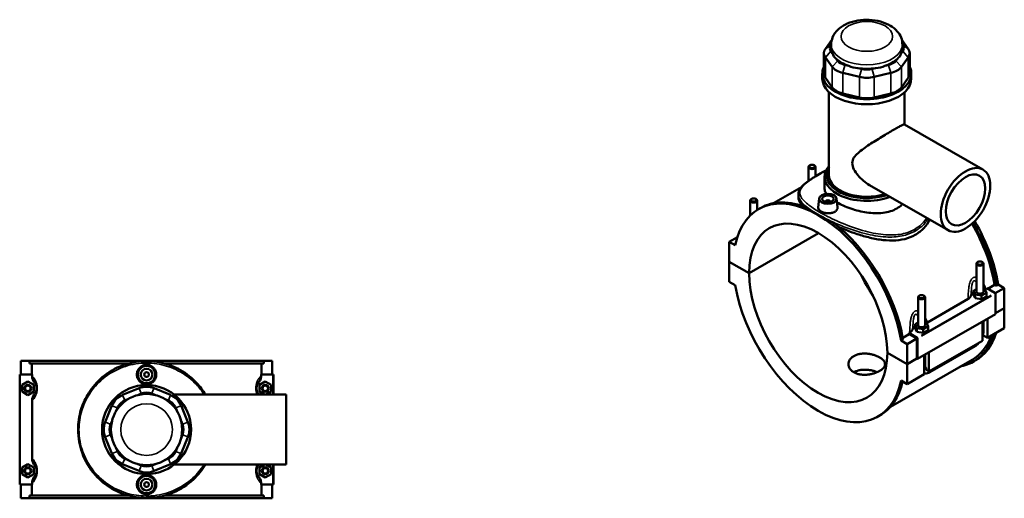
# Model space of a CAD drawing. Header units: inches. Extents: x 0.1 to 47.6, y -0.2 to 47.7.
# Tile 6 of 6: x 14.4 to 47.6, y 31.5 to 47.7. Entities that reach past the tile are written whole.
import ezdxf

# ---------------------------------------------------------------- set-up
doc = ezdxf.new("R2010")
doc.units = ezdxf.units.IN
doc.header["$MEASUREMENT"] = 0
doc.layers.add('Visible (ANSI)', color=7, linetype='Continuous', lineweight=50)
doc.layers.add('Visible Narrow (ANSI)', color=7, linetype='Continuous', lineweight=35)

msp = doc.modelspace()

# ---------------------------------------------------------------- linework, layer by layer
at = {"layer": 'Visible (ANSI)'}
for p, q in [((41.814, 47.001), (41.599, 46.701)), ((44.399, 46.701), (44.183, 47.001)), ((41.782, 46.82), (41.795, 46.838)), ((41.833, 46.546), (41.782, 46.616)), ((41.795, 46.718), (41.795, 46.846)), ((44.215, 46.616), (44.165, 46.546)), ((44.202, 46.718), (44.202, 46.846)), ((44.202, 46.838), (44.215, 46.82)), ((41.548, 46.556), (41.548, 45.863)), ((41.599, 46.41), (41.83, 46.089)), ((42.013, 46.295), (41.963, 46.365)), ((44.035, 46.365), (43.984, 46.295)), ((44.167, 46.089), (44.399, 46.41)), ((44.449, 46.556), (44.449, 45.863)), ((42.386, 46.121), (42.264, 46.15)), ((42.821, 46.017), (42.699, 46.047)), ((43.298, 46.047), (43.176, 46.017)), ((43.734, 46.15), (43.611, 46.121)), ((41.494, 45.692), (41.494, 45.863)), ((41.83, 45.396), (41.599, 45.717)), ((42.188, 45.883), (42.746, 45.75)), ((43.252, 45.75), (43.81, 45.883)), ((44.399, 45.717), (44.167, 45.396)), ((44.503, 45.692), (44.503, 45.863)), ((41.72, 42.432), (41.72, 45.236)), ((42.746, 45.057), (42.188, 45.19)), ((43.81, 45.19), (43.252, 45.057)), ((44.278, 44.14), (44.278, 45.236)), ((44.274, 44.142), (46.927, 42.615)), ((41.029, 42.702), (41.029, 42.233)), ((41.08, 42.76), (41.063, 42.75)), ((41.214, 42.76), (41.231, 42.75)), ((41.265, 42.702), (41.265, 42.387)), ((41.569, 41.986), (41.569, 42.378)), ((40.788, 42.021), (39.84, 41.475)), ((43.093, 42.092), (45.746, 40.564)), ((39.107, 41.624), (39.09, 41.614)), ((39.241, 41.624), (39.258, 41.614)), ((40.684, 41.77), (40.684, 41.67)), ((41.389, 41.637), (41.357, 41.337)), ((41.978, 41.637), (42.01, 41.339)), ((39.056, 41.064), (39.056, 41.566)), ((39.292, 41.25), (39.292, 41.566)), ((39.335, 41.276), (39.4, 41.314)), ((41.605, 41.523), (41.605, 41.53)), ((41.762, 41.523), (41.762, 41.53)), ((38.349, 40.175), (38.624, 40.333)), ((38.651, 40.413), (38.65, 40.412)), ((38.65, 40.412), (38.651, 40.412)), ((38.65, 40.41), (38.65, 40.412)), ((39.016, 39.116), (41.362, 40.467)), ((41.365, 40.466), (39.016, 39.113)), ((38.553, 40.058), (38.349, 40.175)), ((38.349, 40.175), (38.349, 39.5)), ((38.349, 39.5), (39.016, 39.116)), ((38.349, 39.497), (38.352, 39.499)), ((38.349, 39.497), (38.349, 38.823)), ((39.016, 39.113), (38.349, 39.497)), ((46.705, 38.485), (46.705, 39.433)), ((46.756, 39.491), (46.739, 39.481)), ((46.89, 39.491), (46.907, 39.481)), ((46.941, 38.485), (46.941, 39.433)), ((38.349, 38.823), (38.553, 38.706)), ((47.086, 38.584), (47.321, 38.719)), ((47.379, 38.686), (47.321, 38.719)), ((47.445, 38.724), (47.379, 38.686)), ((47.445, 38.724), (47.648, 38.607)), ((44.732, 38.297), (44.732, 37.349)), ((44.783, 38.355), (44.767, 38.345)), ((44.917, 38.355), (44.934, 38.345)), ((44.968, 38.297), (44.968, 37.349)), ((46.705, 38.578), (46.604, 38.519)), ((46.604, 38.519), (46.662, 38.393)), ((46.604, 38.39), (46.604, 38.519)), ((46.604, 38.39), (46.662, 38.264)), ((46.662, 38.393), (46.882, 38.359)), ((46.662, 38.264), (46.662, 38.393)), ((46.882, 38.359), (47.043, 38.451)), ((46.882, 38.23), (46.882, 38.359)), ((46.882, 38.23), (47.043, 38.323)), ((46.984, 38.578), (46.941, 38.584)), ((47.043, 38.451), (46.984, 38.578)), ((47.021, 38.585), (47.052, 38.603)), ((47.043, 38.323), (47.043, 38.451)), ((47.052, 38.603), (47.333, 38.442)), ((47.343, 38.431), (47.648, 38.607)), ((47.347, 38.418), (47.347, 37.727)), ((47.648, 38.607), (47.648, 37.933)), ((45.048, 37.449), (46.426, 38.243)), ((46.662, 38.264), (46.882, 38.23)), ((47.347, 37.727), (44.716, 36.212)), ((47.347, 37.759), (47.648, 37.933)), ((47.648, 37.929), (47.347, 37.756)), ((47.645, 37.931), (47.648, 37.929)), ((47.648, 37.929), (47.648, 37.255)), ((44.732, 37.442), (44.631, 37.383)), ((44.631, 37.383), (44.69, 37.257)), ((44.631, 37.254), (44.631, 37.383)), ((44.909, 37.223), (45.07, 37.315)), ((45.011, 37.442), (44.968, 37.448)), ((45.07, 37.315), (45.011, 37.442)), ((45.07, 37.187), (45.07, 37.315)), ((46.907, 36.828), (46.907, 37.474)), ((46.941, 37.133), (46.941, 37.494)), ((47.074, 37.57), (47.074, 36.924)), ((44.212, 36.929), (44.428, 37.053)), ((44.422, 37.089), (44.453, 37.107)), ((44.703, 36.927), (44.422, 37.089)), ((44.689, 36.903), (44.428, 37.053)), ((44.631, 37.254), (44.69, 37.128)), ((44.69, 37.128), (44.69, 37.257)), ((44.69, 37.257), (44.909, 37.223)), ((44.69, 37.128), (44.909, 37.094)), ((44.909, 37.094), (44.909, 37.223)), ((44.909, 37.094), (45.07, 37.187)), ((47.074, 36.924), (46.925, 37.01)), ((47.074, 36.924), (47.648, 37.255)), ((44.222, 36.868), (44.157, 36.831)), ((44.36, 36.713), (44.157, 36.831)), ((44.36, 36.713), (44.689, 36.903)), ((44.36, 36.039), (44.36, 36.713)), ((44.689, 36.228), (44.689, 36.903)), ((44.716, 36.212), (44.716, 36.903)), ((45.101, 35.788), (46.907, 36.828)), ((45.132, 35.766), (46.659, 36.645)), ((43.693, 36.423), (44.36, 36.039)), ((43.693, 36.42), (43.696, 36.421)), ((44.36, 36.036), (43.693, 36.42)), ((44.934, 35.692), (44.934, 36.338)), ((44.968, 36.358), (44.968, 35.997)), ((45.101, 36.434), (45.101, 35.788)), ((14.395, 36.148), (14.682, 36.148)), ((14.395, 35.683), (14.395, 36.148)), ((14.682, 36.148), (22.607, 36.148)), ((14.682, 36.055), (14.682, 36.148)), ((18.03, 36.055), (14.682, 36.055)), ((14.763, 36.055), (14.763, 35.683)), ((22.607, 36.055), (19.259, 36.055)), ((22.526, 35.683), (22.526, 36.055)), ((22.607, 36.148), (22.607, 36.055)), ((22.607, 36.148), (22.895, 36.148)), ((22.895, 35.683), (22.895, 36.148)), ((46.557, 36.185), (43.8, 34.597)), ((44.36, 36.039), (44.689, 36.228)), ((44.691, 36.227), (44.36, 36.036)), ((44.36, 35.362), (44.36, 36.036)), ((44.689, 36.228), (44.716, 36.212)), ((46.597, 36.116), (46.663, 36.154)), ((14.772, 35.683), (14.355, 35.683)), ((14.355, 35.683), (14.355, 31.963)), ((14.772, 35.683), (14.772, 35.639)), ((22.517, 35.639), (22.517, 35.683)), ((22.517, 35.683), (22.914, 35.683)), ((22.914, 35.683), (22.934, 35.683)), ((22.934, 35.006), (22.934, 35.683)), ((44.36, 35.362), (44.934, 35.692)), ((45.101, 35.788), (45.013, 35.839)), ((14.434, 35.332), (14.631, 35.446)), ((14.434, 35.105), (14.434, 35.332)), ((14.631, 35.446), (14.828, 35.332)), ((14.828, 35.332), (14.828, 35.105)), ((22.658, 35.446), (22.461, 35.332)), ((22.461, 35.332), (22.461, 35.105)), ((22.855, 35.332), (22.658, 35.446)), ((22.855, 35.105), (22.855, 35.332)), ((44.157, 35.479), (44.36, 35.362)), ((14.631, 34.991), (14.434, 35.105)), ((14.828, 35.105), (14.631, 34.991)), ((18.391, 35.223), (17.834, 34.992)), ((18.345, 34.989), (18.467, 35.04)), ((18.822, 35.04), (18.944, 34.989)), ((19.455, 34.992), (18.898, 35.223)), ((19.574, 35.006), (23.365, 35.006)), ((22.461, 35.105), (22.632, 35.006)), ((22.685, 35.006), (22.855, 35.105)), ((23.365, 32.64), (23.365, 35.006)), ((14.772, 34.798), (14.772, 32.849)), ((17.476, 34.634), (17.245, 34.076)), ((17.91, 34.809), (18.032, 34.859)), ((19.257, 34.859), (19.38, 34.809)), ((20.044, 34.076), (19.813, 34.634)), ((17.608, 34.436), (17.659, 34.558)), ((19.63, 34.558), (19.681, 34.436)), ((43.375, 34.26), (43.44, 34.298)), ((17.428, 34), (17.479, 34.123)), ((19.811, 34.123), (19.861, 34)), ((17.479, 33.524), (17.428, 33.646)), ((19.861, 33.646), (19.811, 33.524)), ((17.245, 33.57), (17.476, 33.012)), ((19.813, 33.012), (20.044, 33.57)), ((17.659, 33.088), (17.608, 33.21)), ((19.681, 33.21), (19.63, 33.088)), ((14.434, 32.542), (14.631, 32.656)), ((14.631, 32.656), (14.828, 32.542)), ((17.834, 32.654), (18.391, 32.423)), ((18.032, 32.787), (17.91, 32.838)), ((18.467, 32.607), (18.345, 32.657)), ((18.944, 32.657), (18.822, 32.607)), ((18.898, 32.423), (19.455, 32.654)), ((19.38, 32.838), (19.257, 32.787)), ((19.574, 32.64), (23.365, 32.64)), ((22.632, 32.64), (22.461, 32.542)), ((22.855, 32.542), (22.685, 32.64)), ((22.934, 31.963), (22.934, 32.64)), ((14.434, 32.315), (14.434, 32.542)), ((14.631, 32.201), (14.434, 32.315)), ((14.828, 32.315), (14.631, 32.201)), ((14.828, 32.542), (14.828, 32.315)), ((22.461, 32.542), (22.461, 32.315)), ((22.461, 32.315), (22.658, 32.201)), ((22.658, 32.201), (22.855, 32.315)), ((22.855, 32.315), (22.855, 32.542)), ((14.355, 31.963), (14.772, 31.963)), ((14.395, 31.498), (14.395, 31.963)), ((14.763, 31.963), (14.763, 31.591)), ((14.772, 32.008), (14.772, 31.963)), ((22.517, 31.963), (22.517, 32.008)), ((22.914, 31.963), (22.517, 31.963)), ((22.526, 31.591), (22.526, 31.963)), ((22.895, 31.498), (22.895, 31.963)), ((22.934, 31.963), (22.914, 31.963)), ((14.682, 31.498), (14.395, 31.498)), ((18.03, 31.591), (14.682, 31.591)), ((14.682, 31.498), (14.682, 31.591)), ((14.682, 31.498), (22.607, 31.498)), ((22.607, 31.591), (19.259, 31.591)), ((22.607, 31.591), (22.607, 31.498)), ((22.895, 31.498), (22.607, 31.498))]:
    msp.add_line(p, q, dxfattribs=at)
for centre, radius in [((18.645, 35.683), 0.295), ((18.645, 35.683), 0.197), ((18.645, 35.683), 0.0787), ((14.631, 35.218), 0.118), ((14.631, 35.218), 0.0945), ((18.645, 33.823), 1.505), ((22.658, 35.218), 0.118), ((22.658, 35.218), 0.0945), ((18.645, 33.823), 1.204), ((14.631, 32.428), 0.118), ((14.631, 32.428), 0.0945), ((22.658, 32.428), 0.118), ((22.658, 32.428), 0.0945), ((18.645, 31.963), 0.295), ((18.645, 31.963), 0.197), ((18.645, 31.963), 0.0787)]:
    msp.add_circle(centre, radius, dxfattribs=at)
for centre, radius, start, end in [((18.087, 34.381), 0.661, 112.5, 157.5), ((18.645, 34.612), 0.661, 67.5, 112.5), ((18.645, 34.612), 0.463, 67.5, 112.5), ((19.202, 34.381), 0.661, 22.5, 67.5), ((18.087, 34.381), 0.463, 112.5, 157.5), ((19.202, 34.381), 0.463, 22.5, 67.5), ((17.856, 33.823), 0.661, 157.5, 202.5), ((17.856, 33.823), 0.463, 157.5, 202.5), ((19.433, 33.823), 0.463, 337.5, 22.5), ((19.433, 33.823), 0.661, 337.5, 22.5), ((18.087, 33.265), 0.661, 202.5, 247.5), ((18.087, 33.265), 0.463, 202.5, 247.5), ((19.202, 33.265), 0.463, 292.5, 337.5), ((19.202, 33.265), 0.661, 292.5, 337.5), ((18.645, 33.034), 0.661, 247.5, 292.5), ((18.645, 33.034), 0.463, 247.5, 292.5)]:
    msp.add_arc(centre, radius, start, end, dxfattribs=at)
for centre, major_axis, ratio, start_param, end_param in [((42.21, 46.556), (-0.661, 0), 0.575862, 5.890486, 6.675884), ((42.21, 46.718), (-0.463, 0), 0.575862, 5.890486, 6.675884), ((42.999, 46.718), (-1.204, 0), 0.575862, 0, 0.251261), ((42.999, 46.718), (1.204, 0), 0.575862, 6.031925, 6.283185), ((43.787, 46.718), (0.463, 0), 0.575862, 5.890486, 6.675884), ((43.787, 46.556), (0.661, 0), 0.575862, 5.890486, 6.675884), ((42.999, 47.692), (-1.043, -1.322), 0.454202, 6.012397, 6.295274), ((42.999, 46.718), (1.204, 0), 0.575862, 3.67573, 4.178251), ((42.441, 46.397), (-0.463, 0), 0.575862, 0.392699, 1.178097), ((42.999, 46.718), (1.204, 0), 0.575862, 5.246526, 5.749048), ((43.556, 46.397), (0.463, 0), 0.575862, 5.105088, 5.890486), ((42.999, 47.692), (-1.043, 1.322), 0.454202, 3.129504, 3.412381), ((42.999, 45.863), (-1.505, 0), 0.575862, 6.013233, 9.69473), ((42.441, 46.235), (0.661, 0), 0.575862, 3.534292, 4.31969), ((42.999, 47.692), (-0.518, -1.608), 0.675468, 6.194237, 6.477114), ((42.999, 46.718), (1.204, 0), 0.575862, 4.461128, 4.96365), ((42.999, 46.264), (-0.463, 0), 0.575862, 1.178097, 1.963495), ((42.999, 47.692), (0.518, -1.608), 0.675468, 6.089257, 6.372134), ((43.556, 46.235), (0.661, 0), 0.575862, 5.105088, 5.890486), ((42.999, 45.692), (-1.505, 0), 0.575862, 0, 3.141593), ((42.21, 45.863), (-0.661, 0), 0.575862, 0, 0.392699), ((42.999, 46.101), (0.661, 0), 0.575862, 4.31969, 5.105088), ((43.787, 45.863), (0.661, 0), 0.575862, 5.890486, 6.283185), ((42.441, 45.542), (-0.661, 0), 0.575862, 0.392699, 1.178097), ((43.556, 45.542), (0.661, 0), 0.575862, 5.105088, 5.890486), ((42.999, 45.409), (-0.661, 0), 0.575862, 1.178097, 1.963495), ((41.147, 42.702), (0.118, 0), 0.575862, 2.360047, 7.064731), ((42.999, 42.378), (-1.429, 0), 0.575862, 5.820231, 8.43932), ((42.999, 42.432), (-1.363, 0), 0.575862, 5.92962, 8.379389), ((42.999, 42.432), (-1.279, 0), 0.575862, 0, 2.078622), ((41.355, 37.768), (-2.02, 3.508), 0.578093, 4.13462, 6.864821), ((39.174, 41.566), (0.118, 0), 0.575862, 2.360047, 7.064731), ((41.42, 37.806), (-2.02, 3.508), 0.578093, 5.652039, 6.283185), ((41.683, 41.53), (-0.0787, 0), 0.575862, 2.972903, 6.451874), ((41.355, 37.768), (-1.65, 2.866), 0.578093, 3.92952, 7.069922), ((41.42, 37.806), (2.02, -3.508), 0.578093, 0.993028, 2.205811), ((44.577, 39.624), (-1.98, 3.439), 0.578093, 4.138795, 4.716673), ((44.577, 39.624), (2.02, -3.508), 0.578093, 0.993028, 1.577534), ((44.643, 39.662), (-2.02, 3.508), 0.578093, 4.13462, 4.724079), ((46.823, 39.433), (-0.118, 0), 0.575862, 5.50164, 10.206324), ((41.355, 37.768), (1.65, -2.866), 0.578093, 3.92952, 7.069922), ((44.643, 39.662), (1.65, -2.866), 0.578093, 4.58842, 4.836358), ((41.355, 37.768), (2.02, -3.508), 0.578093, 4.13462, 6.864821), ((44.85, 38.297), (-0.118, 0), 0.575862, 5.50164, 10.206324), ((46.823, 38.357), (-0.295, 0), 0.575862, 5.550783, 6.193258), ((46.823, 38.485), (-0.118, 0), 0.575862, 0, 3.141593), ((47.333, 38.426), (-0.0098, 0.0171), 0.578093, 3.928925, 5.499721), ((44.85, 37.221), (-0.295, 0), 0.575862, 5.550783, 6.193258), ((44.85, 37.349), (-0.118, 0), 0.575862, 0, 3.141593), ((41.683, 37.957), (-1.98, 3.439), 0.578093, 4.138795, 4.148949), ((44.577, 39.624), (2.02, -3.508), 0.578093, 6.084831, 6.766019), ((44.577, 39.624), (1.98, -3.439), 0.578093, 0, 0.443171), ((44.643, 39.662), (2.02, -3.508), 0.578093, 0, 0.482834), ((44.703, 36.911), (0.0098, -0.0171), 0.578093, 0.787332, 2.358128), ((41.42, 37.806), (2.02, -3.508), 0.578093, 0, 0.558197)]:
    msp.add_ellipse(centre, major_axis=major_axis, ratio=ratio, start_param=start_param, end_param=end_param, dxfattribs=at)
for centre, major_axis, ratio in [((41.147, 42.721), (0.0945, 0), 0.575862), ((46.336, 41.589), (0.59, 1.025), 0.578093), ((46.336, 41.589), (0.472, 0.82), 0.578093), ((39.174, 41.585), (0.0945, 0), 0.575862), ((41.683, 41.627), (0.295, 0), 0.575862), ((41.683, 41.627), (0.197, 0), 0.575862), ((46.823, 39.453), (0.0945, 0), 0.575862), ((44.85, 38.316), (0.0945, 0), 0.575862)]:
    msp.add_ellipse(centre, major_axis=major_axis, ratio=ratio, dxfattribs=at)
for points, knots in [([(44.202, 46.846), (44.202, 46.926), (44.187, 47.005), (44.128, 47.156), (44.083, 47.227), (43.963, 47.365), (43.884, 47.427), (43.695, 47.54), (43.581, 47.586), (43.339, 47.653), (43.211, 47.672), (42.953, 47.684), (42.823, 47.676), (42.573, 47.634), (42.451, 47.599), (42.225, 47.5), (42.12, 47.436), (41.951, 47.279), (41.884, 47.189), (41.812, 47.01), (41.795, 46.928), (41.795, 46.846)], [0.785398, 0.785398, 0.785398, 0.785398, 1.006467, 1.006467, 1.248996, 1.248996, 1.551401, 1.551401, 1.911709, 1.911709, 2.278868, 2.278868, 2.640918, 2.640918, 3.005294, 3.005294, 3.373357, 3.373357, 3.698704, 3.698704, 3.926991, 3.926991, 3.926991, 3.926991]), ([(43.093, 42.092), (43.093, 42.092), (43.092, 42.093), (43.021, 42.134), (42.951, 42.182), (42.819, 42.292), (42.757, 42.353), (42.647, 42.482), (42.6, 42.55), (42.529, 42.689), (42.506, 42.76), (42.506, 42.904), (42.529, 42.963), (42.6, 43.073), (42.647, 43.123), (42.757, 43.222), (42.819, 43.27), (42.951, 43.367), (43.021, 43.414), (43.155, 43.503), (43.224, 43.547), (43.364, 43.636), (43.437, 43.68), (43.58, 43.767), (43.65, 43.81), (43.783, 43.889), (43.846, 43.925), (43.96, 43.991), (44.012, 44.02), (44.102, 44.07), (44.141, 44.09), (44.203, 44.121), (44.226, 44.132), (44.26, 44.144), (44.269, 44.145), (44.274, 44.142)], [7.570977, 7.570977, 7.570977, 7.570977, 7.577784, 7.577784, 8.250273, 8.250273, 8.922762, 8.922762, 9.595252, 9.595252, 10.267741, 10.267741, 10.94023, 10.94023, 11.61272, 11.61272, 12.285209, 12.285209, 12.957698, 12.957698, 13.568677, 13.568677, 14.179655, 14.179655, 14.790633, 14.790633, 15.401612, 15.401612, 16.01259, 16.01259, 16.623568, 16.623568, 17.234546, 17.234546, 17.838718, 17.838718, 17.838718, 17.838718]), ([(40.684, 41.77), (40.684, 41.812), (40.693, 41.855), (40.719, 41.918), (40.73, 41.94), (40.759, 41.985), (40.777, 42.008), (40.817, 42.055), (40.84, 42.078), (40.89, 42.125), (40.917, 42.148), (40.973, 42.193), (41.003, 42.215), (41.063, 42.258), (41.095, 42.279), (41.159, 42.321), (41.192, 42.342), (41.292, 42.405), (41.364, 42.447), (41.497, 42.521), (41.555, 42.553), (41.615, 42.584)], [31.832811, 31.832811, 31.832811, 31.832811, 32.634102, 32.634102, 33.0807, 33.0807, 33.569408, 33.569408, 34.072221, 34.072221, 34.554632, 34.554632, 35.006131, 35.006131, 35.430465, 35.430465, 35.834564, 35.834564, 36.616037, 36.616037, 37.182782, 37.182782, 37.182782, 37.182782]), ([(41.638, 41.795), (41.62, 41.819), (41.606, 41.844), (41.578, 41.908), (41.569, 41.948), (41.569, 41.986)], [7.177879, 7.177879, 7.177879, 7.177879, 7.590376, 7.590376, 8.280274, 8.280274, 8.280274, 8.280274]), ([(40.849, 41.378), (40.794, 41.431), (40.753, 41.481), (40.697, 41.579), (40.684, 41.626), (40.684, 41.67)], [11.440022, 11.440022, 11.440022, 11.440022, 12.5319, 12.5319, 13.668826, 13.668826, 13.668826, 13.668826]), ([(40.986, 41.327), (41.013, 41.306), (41.042, 41.285), (41.158, 41.204), (41.256, 41.142), (41.467, 41.021), (41.586, 40.958), (41.76, 40.872), (41.807, 40.849), (41.855, 40.827)], [7.567484, 7.567484, 7.567484, 7.567484, 7.973058, 7.973058, 9.108732, 9.108732, 10.244406, 10.244406, 10.64998, 10.64998, 10.64998, 10.64998]), ([(41.915, 41.187), (41.886, 41.171), (41.849, 41.157), (41.769, 41.14), (41.725, 41.136), (41.643, 41.139), (41.599, 41.145), (41.518, 41.167), (41.481, 41.182), (41.423, 41.215), (41.398, 41.236), (41.364, 41.28), (41.356, 41.304), (41.356, 41.33), (41.356, 41.334), (41.357, 41.337)], [0, 0, 0, 0, 0.313543, 0.313543, 0.627086, 0.627086, 0.940378, 0.940378, 1.25367, 1.25367, 1.566962, 1.566962, 1.880254, 1.880254, 1.930507, 1.930507, 1.930507, 1.930507]), ([(42.01, 41.339), (42.011, 41.334), (42.011, 41.33), (42.011, 41.301), (42.003, 41.275), (41.97, 41.226), (41.944, 41.204), (41.915, 41.187)], [4.3362362, 4.3362362, 4.3362362, 4.3362362, 4.3875943, 4.3875943, 4.7011371, 4.7011371, 5.0146799, 5.0146799, 5.0146799, 5.0146799]), ([(44.009, 41.298), (43.945, 41.261), (43.873, 41.229), (43.716, 41.18), (43.632, 41.162), (43.456, 41.14), (43.364, 41.136), (43.18, 41.141), (43.088, 41.15), (42.909, 41.176), (42.817, 41.194), (42.633, 41.24), (42.542, 41.267), (42.366, 41.329), (42.281, 41.362), (42.126, 41.432), (42.055, 41.468), (41.992, 41.504)], [0, 0, 0, 0, 0.690274, 0.690274, 1.380548, 1.380548, 2.070822, 2.070822, 2.761095, 2.761095, 3.450993, 3.450993, 4.14089, 4.14089, 4.830787, 4.830787, 5.504414, 5.504414, 5.504414, 5.504414]), ([(44.207, 41.451), (44.2, 41.444), (44.193, 41.437), (44.133, 41.379), (44.073, 41.335), (44.009, 41.298)], [21.2997973, 21.2997973, 21.2997973, 21.2997973, 21.3924644, 21.3924644, 22.0827382, 22.0827382, 22.0827382, 22.0827382]), ([(44.636, 40.407), (44.529, 40.346), (44.41, 40.299), (44.154, 40.235), (44.016, 40.218), (43.732, 40.214), (43.585, 40.225), (43.289, 40.268), (43.142, 40.3), (42.857, 40.375), (42.709, 40.42), (42.414, 40.523), (42.266, 40.581), (42.098, 40.652), (42.072, 40.663), (42.047, 40.674)], [0, 0, 0, 0, 1.143355, 1.143355, 2.28671, 2.28671, 3.430066, 3.430066, 4.573421, 4.573421, 5.710346, 5.710346, 6.847272, 6.847272, 7.050198, 7.050198, 7.050198, 7.050198]), ([(45.128, 40.92), (45.072, 40.817), (45.004, 40.721), (44.84, 40.546), (44.742, 40.469), (44.636, 40.407)], [34.285354, 34.285354, 34.285354, 34.285354, 35.341138, 35.341138, 36.484493, 36.484493, 36.484493, 36.484493]), ([(46.426, 38.243), (46.457, 38.26), (46.481, 38.281), (46.515, 38.325), (46.525, 38.348), (46.529, 38.372)], [-0.6413414, -0.6413414, -0.6413414, -0.6413414, -0.3137871, -0.3137871, 0, 0, 0, 0]), ([(44.453, 37.107), (44.484, 37.124), (44.508, 37.145), (44.542, 37.189), (44.553, 37.212), (44.556, 37.236)], [-0.6413414, -0.6413414, -0.6413414, -0.6413414, -0.3137871, -0.3137871, 0, 0, 0, 0]), ([(46.907, 36.953), (46.915, 36.975), (46.922, 36.998), (46.936, 37.058), (46.941, 37.096), (46.941, 37.133)], [4.2128519, 4.2128519, 4.2128519, 4.2128519, 4.3982297, 4.3982297, 4.712389, 4.712389, 4.712389, 4.712389]), ([(46.659, 36.645), (46.692, 36.664), (46.723, 36.688), (46.768, 36.73), (46.784, 36.748), (46.799, 36.766)], [3.1415927, 3.1415927, 3.1415927, 3.1415927, 3.4557519, 3.4557519, 3.6440853, 3.6440853, 3.6440853, 3.6440853]), ([(43.435, 35.807), (43.408, 35.791), (43.377, 35.776), (43.309, 35.748), (43.273, 35.734), (43.197, 35.712), (43.157, 35.702), (43.077, 35.687), (43.037, 35.682), (42.96, 35.676), (42.92, 35.675), (42.84, 35.679), (42.801, 35.683), (42.725, 35.696), (42.688, 35.706), (42.621, 35.73), (42.59, 35.744), (42.535, 35.776), (42.509, 35.794), (42.464, 35.835), (42.444, 35.858), (42.412, 35.906), (42.401, 35.932), (42.385, 35.983), (42.381, 36.01), (42.381, 36.06), (42.385, 36.086), (42.401, 36.138), (42.412, 36.163), (42.444, 36.212), (42.464, 36.234), (42.509, 36.276), (42.535, 36.294), (42.59, 36.326), (42.621, 36.34), (42.688, 36.364), (42.725, 36.373), (42.801, 36.387), (42.84, 36.391), (42.92, 36.394), (42.96, 36.393), (43.037, 36.387), (43.077, 36.382), (43.157, 36.367), (43.197, 36.358), (43.273, 36.335), (43.309, 36.322), (43.377, 36.294), (43.408, 36.278), (43.463, 36.247), (43.488, 36.229), (43.534, 36.193), (43.553, 36.174), (43.585, 36.134), (43.597, 36.114), (43.612, 36.074), (43.616, 36.054), (43.616, 36.015), (43.612, 35.996), (43.597, 35.955), (43.585, 35.935), (43.553, 35.896), (43.534, 35.877), (43.488, 35.84), (43.463, 35.823), (43.435, 35.807)], [0, 0, 0, 0, 0.296077, 0.296077, 0.592153, 0.592153, 0.88823, 0.88823, 1.184306, 1.184306, 1.48037, 1.48037, 1.776434, 1.776434, 2.072498, 2.072498, 2.368563, 2.368563, 2.664627, 2.664627, 2.960691, 2.960691, 3.256755, 3.256755, 3.552819, 3.552819, 3.848895, 3.848895, 4.144972, 4.144972, 4.441049, 4.441049, 4.737125, 4.737125, 5.033202, 5.033202, 5.329278, 5.329278, 5.625355, 5.625355, 5.921431, 5.921431, 6.217495, 6.217495, 6.51356, 6.51356, 6.809624, 6.809624, 7.105688, 7.105688, 7.401752, 7.401752, 7.697816, 7.697816, 7.99388, 7.99388, 8.289944, 8.289944, 8.58602, 8.58602, 8.882097, 8.882097, 9.178174, 9.178174, 9.47425, 9.47425, 9.47425, 9.47425]), ([(20.634, 35.006), (20.553, 35.144), (20.457, 35.272), (20.19, 35.563), (20.003, 35.713), (19.601, 35.943), (19.388, 36.027), (18.937, 36.132), (18.697, 36.15), (18.214, 36.111), (17.972, 36.052), (17.498, 35.853), (17.27, 35.705), (16.905, 35.368), (16.76, 35.187), (16.553, 34.831), (16.48, 34.664), (16.363, 34.276), (16.33, 34.051), (16.33, 33.685), (16.342, 33.546), (16.39, 33.284), (16.423, 33.162), (16.566, 32.761), (16.72, 32.503), (17.073, 32.107), (17.257, 31.954), (17.668, 31.711), (17.894, 31.62), (18.348, 31.517), (18.573, 31.499), (19.055, 31.53), (19.31, 31.591), (19.801, 31.799), (20.034, 31.952), (20.389, 32.286), (20.524, 32.455), (20.634, 32.64)], [-51.497829, -51.497829, -51.497829, -51.497829, -50.281164, -50.281164, -48.464911, -48.464911, -46.776476, -46.776476, -45.034963, -45.034963, -43.218478, -43.218478, -41.184488, -41.184488, -39.415239, -39.415239, -38.050925, -38.050925, -36.392984, -36.392984, -35.368913, -35.368913, -34.429387, -34.429387, -32.174202, -32.174202, -30.361692, -30.361692, -28.560181, -28.560181, -26.92028, -26.92028, -25.014372, -25.014372, -22.924773, -22.924773, -21.280281, -21.280281, -21.280281, -21.280281]), ([(18.317, 35.683), (18.317, 35.724), (18.325, 35.768), (18.358, 35.849), (18.384, 35.886), (18.442, 35.944), (18.479, 35.969), (18.56, 36.002), (18.603, 36.01), (18.686, 36.01), (18.73, 36.002), (18.81, 35.969), (18.847, 35.944), (18.905, 35.886), (18.931, 35.849), (18.964, 35.768), (18.973, 35.724), (18.973, 35.642), (18.964, 35.598), (18.931, 35.518), (18.905, 35.481), (18.847, 35.423), (18.81, 35.398), (18.73, 35.365), (18.686, 35.356), (18.603, 35.356), (18.56, 35.365), (18.479, 35.398), (18.442, 35.423), (18.384, 35.481), (18.358, 35.518), (18.325, 35.598), (18.317, 35.642), (18.317, 35.683)], [0, 0, 0, 0, 0.313543, 0.313543, 0.627086, 0.627086, 0.940378, 0.940378, 1.25367, 1.25367, 1.566962, 1.566962, 1.880254, 1.880254, 2.193797, 2.193797, 2.50734, 2.50734, 2.820883, 2.820883, 3.134426, 3.134426, 3.447718, 3.447718, 3.76101, 3.76101, 4.074302, 4.074302, 4.387594, 4.387594, 4.701137, 4.701137, 5.01468, 5.01468, 5.01468, 5.01468]), ([(44.968, 35.997), (44.968, 35.993), (44.969, 35.99), (44.969, 35.983), (44.969, 35.98), (44.97, 35.974), (44.971, 35.971), (44.972, 35.966), (44.972, 35.964), (44.974, 35.961), (44.974, 35.959), (44.975, 35.958)], [1.5707963, 1.5707963, 1.5707963, 1.5707963, 1.6466565, 1.6466565, 1.7225167, 1.7225167, 1.7983769, 1.7983769, 1.874237, 1.874237, 1.9500972, 1.9500972, 1.9500972, 1.9500972]), ([(44.975, 35.958), (44.985, 35.935), (44.994, 35.911), (45.005, 35.875), (45.01, 35.858), (45.013, 35.841), (45.013, 35.84), (45.013, 35.839)], [0.2316908, 0.2316908, 0.2316908, 0.2316908, 0.4109622, 0.4109622, 0.5379735, 0.5379735, 0.5459992, 0.5459992, 0.5459992, 0.5459992]), ([(14.772, 35.639), (14.772, 35.596), (14.78, 35.553), (14.81, 35.475), (14.831, 35.439), (14.857, 35.407)], [-0.6413414, -0.6413414, -0.6413414, -0.6413414, -0.3137871, -0.3137871, 0, 0, 0, 0]), ([(22.432, 35.407), (22.458, 35.439), (22.479, 35.475), (22.509, 35.554), (22.517, 35.596), (22.517, 35.639)], [-0.640442, -0.640442, -0.640442, -0.640442, -0.3255483, -0.3255483, 0, 0, 0, 0]), ([(43.349, 35.764), (43.347, 35.765), (43.345, 35.766), (43.309, 35.781), (43.273, 35.794), (43.197, 35.816), (43.157, 35.825), (43.077, 35.838), (43.037, 35.843), (42.96, 35.848), (42.92, 35.848), (42.84, 35.844), (42.801, 35.84), (42.725, 35.825), (42.688, 35.816), (42.621, 35.791), (42.59, 35.777), (42.562, 35.761), (42.561, 35.761), (42.561, 35.761)], [2.644872, 2.644872, 2.644872, 2.644872, 2.662549, 2.662549, 2.958385, 2.958385, 3.254221, 3.254221, 3.550057, 3.550057, 3.845899, 3.845899, 4.141741, 4.141741, 4.437583, 4.437583, 4.733425, 4.733425, 4.738081, 4.738081, 4.738081, 4.738081]), ([(44.934, 35.723), (44.943, 35.722), (44.953, 35.721), (44.994, 35.719), (45.026, 35.723), (45.082, 35.74), (45.108, 35.752), (45.132, 35.766)], [2.5722382, 2.5722382, 2.5722382, 2.5722382, 2.6487831, 2.6487831, 2.9067329, 2.9067329, 3.1415927, 3.1415927, 3.1415927, 3.1415927]), ([(14.857, 35.407), (14.861, 35.403), (14.865, 35.398), (14.875, 35.384), (14.881, 35.375), (14.892, 35.356), (14.897, 35.346), (14.905, 35.329), (14.908, 35.321), (14.914, 35.304), (14.916, 35.294), (14.92, 35.276), (14.922, 35.268), (14.924, 35.252), (14.925, 35.243), (14.926, 35.229), (14.926, 35.224), (14.926, 35.218), (14.926, 35.213), (14.926, 35.208), (14.925, 35.193), (14.924, 35.185), (14.922, 35.168), (14.92, 35.161), (14.916, 35.143), (14.914, 35.133), (14.908, 35.115), (14.905, 35.108), (14.897, 35.09), (14.892, 35.081), (14.881, 35.062), (14.875, 35.053), (14.865, 35.039), (14.861, 35.034), (14.857, 35.029)], [0.976344, 0.976344, 0.976344, 0.976344, 1.251919, 1.251919, 1.623189, 1.623189, 1.90878, 1.90878, 2.099394, 2.099394, 2.304165, 2.304165, 2.44508, 2.44508, 2.58862, 2.58862, 2.675177, 2.675177, 2.675177, 2.761735, 2.761735, 2.905274, 2.905274, 3.04619, 3.04619, 3.250961, 3.250961, 3.441574, 3.441574, 3.727166, 3.727166, 4.098436, 4.098436, 4.37401, 4.37401, 4.37401, 4.37401]), ([(22.432, 35.029), (22.428, 35.034), (22.424, 35.039), (22.414, 35.053), (22.408, 35.062), (22.397, 35.081), (22.392, 35.09), (22.384, 35.108), (22.381, 35.115), (22.376, 35.133), (22.373, 35.143), (22.369, 35.161), (22.367, 35.168), (22.365, 35.185), (22.364, 35.193), (22.363, 35.208), (22.363, 35.213), (22.363, 35.218), (22.363, 35.224), (22.363, 35.229), (22.364, 35.243), (22.365, 35.252), (22.367, 35.268), (22.369, 35.276), (22.373, 35.294), (22.376, 35.304), (22.381, 35.321), (22.384, 35.329), (22.392, 35.346), (22.397, 35.356), (22.408, 35.375), (22.414, 35.384), (22.424, 35.398), (22.428, 35.403), (22.432, 35.407)], [0.976344, 0.976344, 0.976344, 0.976344, 1.251919, 1.251919, 1.623189, 1.623189, 1.908781, 1.908781, 2.099394, 2.099394, 2.304165, 2.304165, 2.44508, 2.44508, 2.58862, 2.58862, 2.675177, 2.675177, 2.675177, 2.761735, 2.761735, 2.905274, 2.905274, 3.04619, 3.04619, 3.250961, 3.250961, 3.441574, 3.441574, 3.727166, 3.727166, 4.098435, 4.098435, 4.37401, 4.37401, 4.37401, 4.37401]), ([(14.857, 35.029), (14.831, 34.997), (14.81, 34.961), (14.78, 34.883), (14.772, 34.84), (14.772, 34.798)], [-0.640442, -0.640442, -0.640442, -0.640442, -0.3255483, -0.3255483, 0, 0, 0, 0]), ([(14.772, 32.849), (14.772, 32.806), (14.78, 32.763), (14.81, 32.685), (14.831, 32.649), (14.857, 32.617)], [-0.6413414, -0.6413414, -0.6413414, -0.6413414, -0.3137871, -0.3137871, 0, 0, 0, 0]), ([(14.857, 32.617), (14.861, 32.613), (14.865, 32.608), (14.875, 32.594), (14.881, 32.585), (14.892, 32.566), (14.897, 32.556), (14.905, 32.539), (14.908, 32.531), (14.914, 32.514), (14.916, 32.504), (14.92, 32.486), (14.922, 32.478), (14.924, 32.462), (14.925, 32.453), (14.926, 32.439), (14.926, 32.434), (14.926, 32.428), (14.926, 32.423), (14.926, 32.418), (14.925, 32.403), (14.924, 32.395), (14.922, 32.378), (14.92, 32.371), (14.916, 32.353), (14.914, 32.343), (14.908, 32.325), (14.905, 32.318), (14.897, 32.3), (14.892, 32.291), (14.881, 32.272), (14.875, 32.263), (14.865, 32.249), (14.861, 32.244), (14.857, 32.239)], [0.976344, 0.976344, 0.976344, 0.976344, 1.251919, 1.251919, 1.623189, 1.623189, 1.908781, 1.908781, 2.099394, 2.099394, 2.304165, 2.304165, 2.44508, 2.44508, 2.58862, 2.58862, 2.675177, 2.675177, 2.675177, 2.761735, 2.761735, 2.905274, 2.905274, 3.04619, 3.04619, 3.250961, 3.250961, 3.441574, 3.441574, 3.727166, 3.727166, 4.098435, 4.098435, 4.37401, 4.37401, 4.37401, 4.37401]), ([(22.432, 32.239), (22.428, 32.244), (22.424, 32.249), (22.414, 32.263), (22.408, 32.272), (22.397, 32.291), (22.392, 32.3), (22.384, 32.318), (22.381, 32.325), (22.376, 32.343), (22.373, 32.353), (22.369, 32.371), (22.367, 32.378), (22.365, 32.395), (22.364, 32.403), (22.363, 32.418), (22.363, 32.423), (22.363, 32.428), (22.363, 32.434), (22.363, 32.439), (22.364, 32.453), (22.365, 32.462), (22.367, 32.478), (22.369, 32.486), (22.373, 32.504), (22.376, 32.514), (22.381, 32.531), (22.384, 32.539), (22.392, 32.556), (22.397, 32.566), (22.408, 32.585), (22.414, 32.594), (22.424, 32.608), (22.428, 32.613), (22.432, 32.617)], [0.975965, 0.975965, 0.975965, 0.975965, 1.251543, 1.251543, 1.622812, 1.622812, 1.908403, 1.908403, 2.099015, 2.099015, 2.303786, 2.303786, 2.444701, 2.444701, 2.58824, 2.58824, 2.674798, 2.674798, 2.674798, 2.761356, 2.761356, 2.904895, 2.904895, 3.04581, 3.04581, 3.250581, 3.250581, 3.441193, 3.441193, 3.726784, 3.726784, 4.098053, 4.098053, 4.373631, 4.373631, 4.373631, 4.373631]), ([(14.857, 32.239), (14.831, 32.207), (14.81, 32.171), (14.78, 32.093), (14.772, 32.05), (14.772, 32.008)], [-0.640442, -0.640442, -0.640442, -0.640442, -0.3255483, -0.3255483, 0, 0, 0, 0]), ([(18.973, 31.963), (18.973, 31.922), (18.964, 31.878), (18.931, 31.798), (18.905, 31.761), (18.847, 31.703), (18.81, 31.678), (18.73, 31.645), (18.686, 31.636), (18.603, 31.636), (18.56, 31.645), (18.479, 31.678), (18.442, 31.703), (18.384, 31.761), (18.358, 31.798), (18.325, 31.878), (18.317, 31.922), (18.317, 32.004), (18.325, 32.048), (18.358, 32.129), (18.384, 32.166), (18.442, 32.224), (18.479, 32.249), (18.56, 32.282), (18.603, 32.29), (18.686, 32.29), (18.73, 32.282), (18.81, 32.249), (18.847, 32.224), (18.905, 32.166), (18.931, 32.129), (18.964, 32.048), (18.973, 32.004), (18.973, 31.963)], [0, 0, 0, 0, 0.313543, 0.313543, 0.627086, 0.627086, 0.940378, 0.940378, 1.25367, 1.25367, 1.566962, 1.566962, 1.880254, 1.880254, 2.193797, 2.193797, 2.50734, 2.50734, 2.820883, 2.820883, 3.134426, 3.134426, 3.447718, 3.447718, 3.76101, 3.76101, 4.074302, 4.074302, 4.387594, 4.387594, 4.701137, 4.701137, 5.01468, 5.01468, 5.01468, 5.01468]), ([(22.517, 32.008), (22.517, 32.051), (22.509, 32.093), (22.479, 32.172), (22.458, 32.207), (22.432, 32.239)], [-0.6413414, -0.6413414, -0.6413414, -0.6413414, -0.3137871, -0.3137871, 0, 0, 0, 0])]:
    msp.add_open_spline(points, degree=3, knots=knots, dxfattribs=at)
for points in [[(46.988, 38.569), (47, 38.574), (47.011, 38.579), (47.021, 38.585)], [(45.015, 37.433), (45.027, 37.438), (45.038, 37.443), (45.048, 37.449)], [(22.449, 35.006), (22.444, 35.014), (22.438, 35.022), (22.432, 35.029)], [(22.432, 32.617), (22.438, 32.625), (22.444, 32.632), (22.449, 32.64)]]:
    msp.add_open_spline(points, degree=3, dxfattribs=at)
at = {"layer": 'Visible Narrow (ANSI)'}
for p, q in [((41.773, 46.814), (41.608, 46.707)), ((44.224, 46.814), (44.389, 46.707)), ((41.599, 45.752), (41.599, 46.375)), ((41.773, 46.606), (41.608, 46.42)), ((42.004, 46.284), (41.839, 46.099)), ((43.993, 46.284), (44.158, 46.099)), ((44.224, 46.606), (44.389, 46.42)), ((44.399, 46.375), (44.399, 45.752)), ((41.83, 46.054), (41.83, 45.431)), ((42.26, 46.137), (42.192, 45.896)), ((42.818, 46.004), (42.749, 45.763)), ((43.18, 46.004), (43.248, 45.763)), ((43.737, 46.137), (43.806, 45.896)), ((44.167, 45.431), (44.167, 46.054)), ((42.188, 45.225), (42.188, 45.848)), ((42.746, 45.715), (42.746, 45.092)), ((43.252, 45.092), (43.252, 45.715)), ((43.81, 45.848), (43.81, 45.225)), ((47.201, 38.366), (44.834, 37.003)), ((44.848, 36.979), (47.215, 38.342)), ((22.914, 35.649), (22.914, 35.04)), ((17.837, 34.983), (17.906, 34.818)), ((18.464, 35.049), (18.395, 35.214)), ((18.826, 35.049), (18.894, 35.214)), ((19.383, 34.818), (19.452, 34.983)), ((17.65, 34.562), (17.485, 34.63)), ((19.639, 34.562), (19.804, 34.63)), ((17.419, 34.004), (17.254, 34.073)), ((19.87, 34.004), (20.035, 34.073)), ((17.419, 33.642), (17.254, 33.574)), ((19.87, 33.642), (20.035, 33.574)), ((17.65, 33.085), (17.485, 33.016)), ((19.639, 33.085), (19.804, 33.016)), ((17.906, 32.829), (17.837, 32.664)), ((19.383, 32.829), (19.452, 32.664)), ((18.464, 32.598), (18.395, 32.433)), ((18.826, 32.598), (18.894, 32.433)), ((22.914, 32.606), (22.914, 31.997))]:
    msp.add_line(p, q, dxfattribs=at)
msp.add_circle((18.645, 33.823), 0.873, dxfattribs=at)
msp.add_ellipse((42.999, 47.117), major_axis=(0.873, 0), ratio=0.575862, dxfattribs=at)
for centre, major_axis, ratio, start_param, end_param in [((42.999, 46.846), (-1.204, 0), 0.575862, 0.15708, 2.984513), ((44.589, 40.564), (-0.033, 0.0573), 0.578093, 3.978122, 4.863668), ((46.823, 37.133), (0.118, 0), 0.575862, 5.537057, 6.243915), ((46.6, 36.748), (0.059, -0.102), 0.578093, 0.039559, 0.751625), ((44.85, 35.997), (0.118, 0), 0.575862, 5.537057, 6.243915), ((45.073, 35.868), (0.059, -0.102), 0.578093, 0.039559, 0.751625)]:
    msp.add_ellipse(centre, major_axis=major_axis, ratio=ratio, start_param=start_param, end_param=end_param, dxfattribs=at)
for points, knots in [([(44.615, 40.594), (44.484, 40.519), (44.338, 40.466), (44.011, 40.403), (43.829, 40.396), (43.416, 40.425), (43.183, 40.469), (42.683, 40.603), (42.415, 40.698), (41.93, 40.901), (41.71, 41.007), (41.352, 41.202), (41.207, 41.292), (40.961, 41.47), (40.866, 41.557), (40.747, 41.721), (40.723, 41.798), (40.748, 41.967), (40.818, 42.059), (40.993, 42.205), (41.054, 42.25), (41.201, 42.347), (41.288, 42.401), (41.456, 42.497), (41.533, 42.54), (41.614, 42.583)], [18.194528, 18.194528, 18.194528, 18.194528, 19.586846, 19.586846, 21.101938, 21.101938, 22.924773, 22.924773, 25.014372, 25.014372, 26.92028, 26.92028, 28.560181, 28.560181, 30.361692, 30.361692, 32.174202, 32.174202, 34.429387, 34.429387, 35.368913, 35.368913, 36.392984, 36.392984, 37.163972, 37.163972, 37.163972, 37.163972]), ([(40.684, 41.77), (40.684, 41.705), (40.708, 41.639), (40.814, 41.485), (40.91, 41.395), (41.158, 41.213), (41.305, 41.122), (41.668, 40.924), (41.891, 40.819), (42.385, 40.617), (42.658, 40.523), (43.168, 40.393), (43.406, 40.351), (43.829, 40.327), (44.015, 40.337), (44.351, 40.405), (44.501, 40.46), (44.636, 40.537)], [-31.832811, -31.832811, -31.832811, -31.832811, -30.361692, -30.361692, -28.560181, -28.560181, -26.92028, -26.92028, -25.014372, -25.014372, -22.924773, -22.924773, -21.101938, -21.101938, -19.586846, -19.586846, -18.194528, -18.194528, -18.194528, -18.194528]), ([(45.026, 40.979), (44.96, 40.882), (44.882, 40.793), (44.737, 40.671), (44.678, 40.63), (44.615, 40.594)], [52.800455, 52.800455, 52.800455, 52.800455, 53.911787, 53.911787, 54.583584, 54.583584, 54.583584, 54.583584]), ([(44.636, 40.537), (44.7, 40.574), (44.761, 40.616), (44.918, 40.747), (45.004, 40.844), (45.074, 40.951)], [-54.583584, -54.583584, -54.583584, -54.583584, -53.911787, -53.911787, -52.721471, -52.721471, -52.721471, -52.721471]), ([(46.705, 38.974), (46.692, 38.977), (46.679, 38.979), (46.651, 38.979), (46.637, 38.976), (46.615, 38.968), (46.606, 38.965), (46.598, 38.96), (46.59, 38.955), (46.583, 38.95), (46.563, 38.933), (46.551, 38.921), (46.53, 38.893), (46.521, 38.878), (46.501, 38.838), (46.491, 38.812), (46.474, 38.761), (46.468, 38.736), (46.454, 38.671), (46.448, 38.632), (46.437, 38.54), (46.433, 38.488), (46.428, 38.379), (46.427, 38.322), (46.426, 38.258), (46.426, 38.25), (46.426, 38.243)], [-3.038079, -3.038079, -3.038079, -3.038079, -2.905274, -2.905274, -2.761735, -2.761735, -2.675177, -2.675177, -2.675177, -2.58862, -2.58862, -2.44508, -2.44508, -2.304165, -2.304165, -2.099394, -2.099394, -1.908781, -1.908781, -1.623189, -1.623189, -1.251919, -1.251919, -0.83598, -0.83598, -0.781638, -0.781638, -0.781638, -0.781638]), ([(46.529, 38.372), (46.53, 38.403), (46.53, 38.434), (46.533, 38.506), (46.535, 38.548), (46.541, 38.619), (46.544, 38.65), (46.551, 38.699), (46.555, 38.718), (46.563, 38.756), (46.568, 38.774), (46.578, 38.802), (46.582, 38.812), (46.592, 38.83), (46.598, 38.838), (46.607, 38.847), (46.611, 38.85), (46.614, 38.852), (46.618, 38.854), (46.622, 38.856), (46.633, 38.858), (46.639, 38.857), (46.653, 38.852), (46.659, 38.848), (46.675, 38.835), (46.684, 38.825), (46.697, 38.807), (46.701, 38.8), (46.705, 38.793)], [0.976344, 0.976344, 0.976344, 0.976344, 1.251919, 1.251919, 1.623189, 1.623189, 1.908781, 1.908781, 2.099394, 2.099394, 2.304165, 2.304165, 2.44508, 2.44508, 2.58862, 2.58862, 2.675177, 2.675177, 2.675177, 2.761735, 2.761735, 2.905274, 2.905274, 3.04619, 3.04619, 3.250961, 3.250961, 3.357597, 3.357597, 3.357597, 3.357597]), ([(47.021, 38.585), (47.019, 38.591), (47.016, 38.597), (46.995, 38.649), (46.974, 38.694), (46.947, 38.742), (46.944, 38.747), (46.941, 38.752)], [-4.5687165, -4.5687165, -4.5687165, -4.5687165, -4.5143746, -4.5143746, -4.0984353, -4.0984353, -4.0457288, -4.0457288, -4.0457288, -4.0457288]), ([(44.732, 37.838), (44.719, 37.841), (44.706, 37.843), (44.679, 37.842), (44.664, 37.84), (44.642, 37.832), (44.634, 37.829), (44.626, 37.824), (44.617, 37.819), (44.61, 37.814), (44.59, 37.797), (44.578, 37.785), (44.558, 37.757), (44.548, 37.742), (44.528, 37.702), (44.518, 37.676), (44.501, 37.625), (44.495, 37.6), (44.481, 37.535), (44.475, 37.495), (44.464, 37.404), (44.46, 37.352), (44.455, 37.243), (44.454, 37.186), (44.453, 37.121), (44.453, 37.114), (44.453, 37.107)], [-3.037699, -3.037699, -3.037699, -3.037699, -2.904895, -2.904895, -2.761356, -2.761356, -2.674798, -2.674798, -2.674798, -2.58824, -2.58824, -2.444701, -2.444701, -2.303786, -2.303786, -2.099015, -2.099015, -1.908403, -1.908403, -1.622812, -1.622812, -1.251543, -1.251543, -0.835598, -0.835598, -0.781259, -0.781259, -0.781259, -0.781259]), ([(44.556, 37.236), (44.557, 37.267), (44.558, 37.298), (44.56, 37.37), (44.562, 37.412), (44.568, 37.483), (44.571, 37.514), (44.579, 37.563), (44.582, 37.582), (44.59, 37.619), (44.595, 37.638), (44.605, 37.665), (44.609, 37.676), (44.619, 37.694), (44.625, 37.702), (44.634, 37.711), (44.638, 37.714), (44.642, 37.716), (44.645, 37.718), (44.649, 37.72), (44.66, 37.722), (44.666, 37.721), (44.68, 37.716), (44.686, 37.712), (44.702, 37.699), (44.711, 37.689), (44.724, 37.671), (44.728, 37.664), (44.732, 37.657)], [0.975965, 0.975965, 0.975965, 0.975965, 1.251543, 1.251543, 1.622812, 1.622812, 1.908403, 1.908403, 2.099015, 2.099015, 2.303786, 2.303786, 2.444701, 2.444701, 2.58824, 2.58824, 2.674798, 2.674798, 2.674798, 2.761356, 2.761356, 2.904895, 2.904895, 3.04581, 3.04581, 3.250581, 3.250581, 3.357218, 3.357218, 3.357218, 3.357218]), ([(45.048, 37.449), (45.046, 37.455), (45.043, 37.461), (45.022, 37.513), (45.001, 37.558), (44.975, 37.606), (44.972, 37.611), (44.968, 37.616)], [-4.5683372, -4.5683372, -4.5683372, -4.5683372, -4.5139982, -4.5139982, -4.0980527, -4.0980527, -4.0453495, -4.0453495, -4.0453495, -4.0453495]), ([(20.588, 32.64), (20.483, 32.473), (20.357, 32.321), (20.016, 32.005), (19.787, 31.857), (19.301, 31.655), (19.05, 31.596), (18.574, 31.565), (18.352, 31.583), (17.904, 31.683), (17.68, 31.771), (17.275, 32.008), (17.093, 32.156), (16.745, 32.541), (16.593, 32.791), (16.451, 33.181), (16.418, 33.3), (16.371, 33.554), (16.359, 33.689), (16.359, 34.044), (16.393, 34.263), (16.508, 34.64), (16.579, 34.802), (16.784, 35.148), (16.928, 35.324), (17.288, 35.651), (17.513, 35.795), (17.981, 35.988), (18.219, 36.046), (18.696, 36.083), (18.933, 36.066), (19.379, 35.964), (19.589, 35.883), (19.986, 35.659), (20.17, 35.513), (20.425, 35.24), (20.512, 35.127), (20.588, 35.006)], [21.383657, 21.383657, 21.383657, 21.383657, 22.924773, 22.924773, 25.014372, 25.014372, 26.92028, 26.92028, 28.560181, 28.560181, 30.361692, 30.361692, 32.174202, 32.174202, 34.429387, 34.429387, 35.368913, 35.368913, 36.392984, 36.392984, 38.050925, 38.050925, 39.415239, 39.415239, 41.184488, 41.184488, 43.218478, 43.218478, 45.034963, 45.034963, 46.776476, 46.776476, 48.464911, 48.464911, 50.281164, 50.281164, 51.394456, 51.394456, 51.394456, 51.394456]), ([(14.772, 34.798), (14.773, 34.799), (14.775, 34.801), (14.79, 34.816), (14.804, 34.832), (14.832, 34.867), (14.846, 34.887), (14.871, 34.927), (14.882, 34.947), (14.899, 34.984), (14.906, 35), (14.92, 35.037), (14.927, 35.058), (14.936, 35.096), (14.939, 35.113), (14.945, 35.147), (14.947, 35.166), (14.948, 35.196), (14.949, 35.207), (14.949, 35.218), (14.949, 35.23), (14.948, 35.241), (14.947, 35.271), (14.945, 35.289), (14.939, 35.324), (14.936, 35.34), (14.927, 35.379), (14.92, 35.399), (14.906, 35.436), (14.899, 35.452), (14.882, 35.49), (14.871, 35.51), (14.846, 35.55), (14.832, 35.569), (14.804, 35.605), (14.79, 35.62), (14.775, 35.635), (14.773, 35.637), (14.772, 35.639)], [-4.568716, -4.568716, -4.568716, -4.568716, -4.514374, -4.514374, -4.098436, -4.098436, -3.727166, -3.727166, -3.441574, -3.441574, -3.250961, -3.250961, -3.04619, -3.04619, -2.905274, -2.905274, -2.761735, -2.761735, -2.675177, -2.675177, -2.675177, -2.58862, -2.58862, -2.44508, -2.44508, -2.304165, -2.304165, -2.099394, -2.099394, -1.90878, -1.90878, -1.623189, -1.623189, -1.251919, -1.251919, -0.83598, -0.83598, -0.781638, -0.781638, -0.781638, -0.781638]), ([(22.517, 35.639), (22.516, 35.637), (22.514, 35.635), (22.499, 35.62), (22.485, 35.605), (22.457, 35.569), (22.443, 35.55), (22.418, 35.51), (22.407, 35.49), (22.39, 35.452), (22.383, 35.436), (22.369, 35.399), (22.363, 35.379), (22.353, 35.34), (22.35, 35.324), (22.344, 35.289), (22.342, 35.271), (22.341, 35.241), (22.34, 35.23), (22.34, 35.218), (22.34, 35.207), (22.341, 35.196), (22.342, 35.166), (22.344, 35.147), (22.35, 35.113), (22.353, 35.096), (22.363, 35.058), (22.369, 35.037), (22.378, 35.014), (22.379, 35.01), (22.381, 35.006)], [-4.568716, -4.568716, -4.568716, -4.568716, -4.514375, -4.514375, -4.098435, -4.098435, -3.727166, -3.727166, -3.441574, -3.441574, -3.250961, -3.250961, -3.04619, -3.04619, -2.905274, -2.905274, -2.761735, -2.761735, -2.675177, -2.675177, -2.675177, -2.58862, -2.58862, -2.44508, -2.44508, -2.304165, -2.304165, -2.099394, -2.099394, -2.056558, -2.056558, -2.056558, -2.056558]), ([(14.772, 32.008), (14.773, 32.009), (14.775, 32.011), (14.79, 32.026), (14.804, 32.042), (14.832, 32.077), (14.846, 32.097), (14.871, 32.137), (14.882, 32.157), (14.899, 32.194), (14.906, 32.21), (14.92, 32.247), (14.927, 32.268), (14.936, 32.306), (14.939, 32.323), (14.945, 32.357), (14.947, 32.376), (14.948, 32.406), (14.949, 32.417), (14.949, 32.428), (14.949, 32.44), (14.948, 32.451), (14.947, 32.481), (14.945, 32.499), (14.939, 32.534), (14.936, 32.55), (14.927, 32.589), (14.92, 32.609), (14.906, 32.646), (14.899, 32.662), (14.882, 32.7), (14.871, 32.72), (14.846, 32.76), (14.832, 32.779), (14.804, 32.815), (14.79, 32.83), (14.775, 32.845), (14.773, 32.847), (14.772, 32.849)], [-4.568716, -4.568716, -4.568716, -4.568716, -4.514374, -4.514374, -4.098435, -4.098435, -3.727166, -3.727166, -3.441574, -3.441574, -3.250961, -3.250961, -3.04619, -3.04619, -2.905274, -2.905274, -2.761735, -2.761735, -2.675177, -2.675177, -2.675177, -2.58862, -2.58862, -2.44508, -2.44508, -2.304165, -2.304165, -2.099394, -2.099394, -1.908781, -1.908781, -1.623189, -1.623189, -1.251919, -1.251919, -0.83598, -0.83598, -0.781638, -0.781638, -0.781638, -0.781638]), ([(22.381, 32.64), (22.379, 32.636), (22.378, 32.632), (22.369, 32.609), (22.363, 32.589), (22.353, 32.55), (22.35, 32.534), (22.344, 32.499), (22.342, 32.481), (22.341, 32.451), (22.34, 32.44), (22.34, 32.428), (22.34, 32.417), (22.341, 32.406), (22.342, 32.376), (22.344, 32.357), (22.35, 32.323), (22.353, 32.306), (22.363, 32.268), (22.369, 32.247), (22.383, 32.21), (22.39, 32.194), (22.407, 32.157), (22.418, 32.137), (22.443, 32.097), (22.457, 32.077), (22.485, 32.042), (22.499, 32.026), (22.514, 32.011), (22.516, 32.009), (22.517, 32.008)], [-3.293418, -3.293418, -3.293418, -3.293418, -3.250581, -3.250581, -3.04581, -3.04581, -2.904895, -2.904895, -2.761356, -2.761356, -2.674798, -2.674798, -2.674798, -2.58824, -2.58824, -2.444701, -2.444701, -2.303786, -2.303786, -2.099015, -2.099015, -1.908403, -1.908403, -1.622812, -1.622812, -1.251543, -1.251543, -0.835598, -0.835598, -0.781259, -0.781259, -0.781259, -0.781259])]:
    msp.add_open_spline(points, degree=3, knots=knots, dxfattribs=at)

doc.saveas('drawing.dxf')
